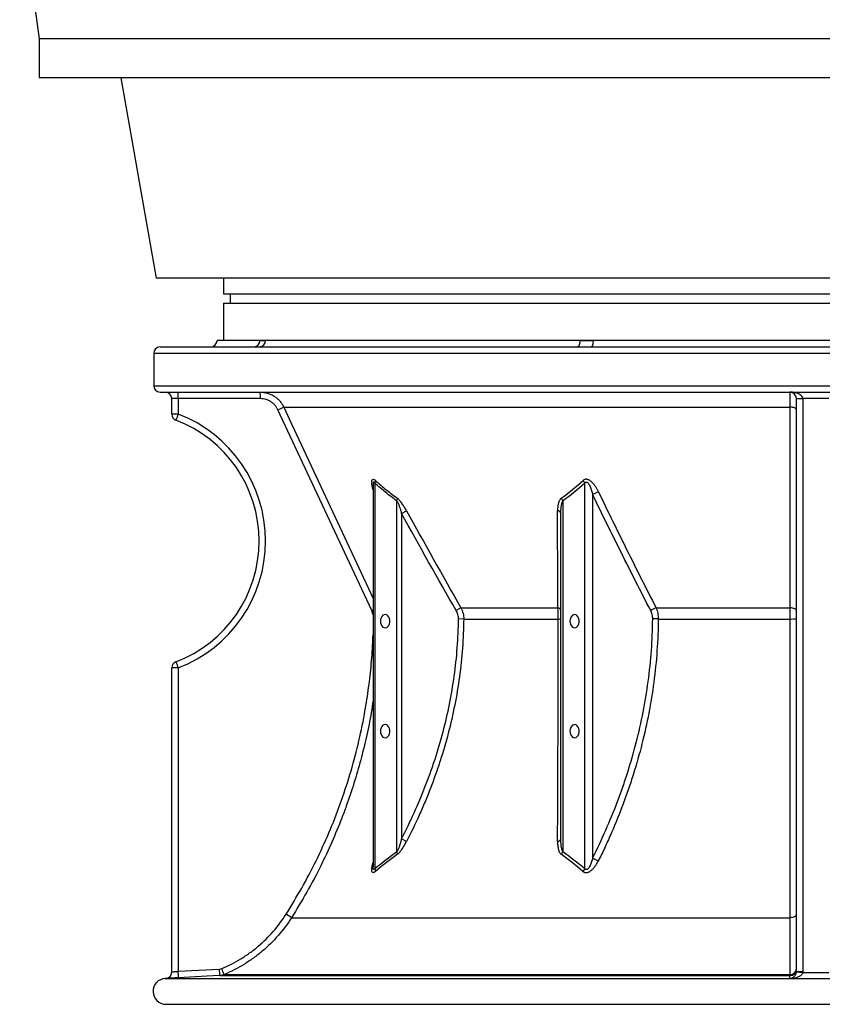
# Model space of a CAD drawing. Header units: millimetres. Extents: x 1228 to 2708, y 240 to 3424.
# Tile 1 of 7: x 1353 to 1973, y 240 to 1000. Entities that reach past the tile are written whole.
import ezdxf

# ---------------------------------------------------------------- set-up
doc = ezdxf.new("R2010")
doc.units = ezdxf.units.MM

msp = doc.modelspace()

# ---------------------------------------------------------------- linework, layer by layer
at = {"color": 7, "linetype": 'Continuous', "lineweight": 25}
for p, q in [((1353.12, 1095.41), (1368.12, 985.41)), ((1368.12, 985.41), (1368.12, 955.41)), ((2568.12, 985.41), (1368.12, 985.41)), ((2568.12, 955.41), (1368.12, 955.41)), ((1431.31, 955.41), (1458.62, 800.52)), ((2477.62, 800.52), (1458.62, 800.52)), ((1510.62, 800.52), (1510.62, 788.52)), ((1510.62, 788.52), (1968.12, 788.52)), ((1515.62, 788.52), (1515.62, 781.22)), ((1968.12, 788.52), (2425.62, 788.52)), ((1510.62, 781.22), (1510.62, 752.52)), ((1510.62, 781.22), (1968.12, 781.22)), ((1968.12, 781.22), (2425.62, 781.22)), ((1461.62, 747.52), (1968.12, 747.52)), ((1538.72, 752.52), (1505.62, 752.52)), ((1543, 752.52), (1538.72, 752.52)), ((1785.98, 752.52), (1543, 752.52)), ((1796.31, 752.52), (1785.98, 752.52)), ((2139.94, 752.52), (1796.31, 752.52)), ((1968.12, 747.52), (2474.62, 747.52)), ((1456.62, 742.52), (1456.62, 717.52)), ((1461.62, 712.52), (1968.12, 712.52)), ((1968.12, 712.52), (2474.62, 712.52)), ((1475.56, 707.52), (1470.62, 707.52)), ((1470.62, 695.59), (1470.62, 707.52)), ((1475.56, 707.52), (1475.56, 695.59)), ((1539.02, 707.52), (1475.56, 707.52)), ((1557.09, 700.97), (1948.34, 700.97)), ((1953.12, 707.52), (1958.12, 707.52)), ((1953.12, 264.89), (1953.12, 707.52)), ((1978.12, 707.52), (1958.12, 707.52)), ((1958.12, 707.52), (1958.12, 264.89)), ((1475.56, 695.59), (1470.62, 695.59)), ((1625.03, 543.76), (1552.63, 698.86)), ((1626.06, 640.7), (1626.06, 345.86)), ((1626.1, 640.61), (1626.1, 640.84)), ((1627.52, 642.12), (1627.52, 344.46)), ((1789.68, 344.46), (1789.68, 642.12)), ((1795.72, 633.4), (1795.72, 352.65)), ((1644.56, 357.55), (1644.56, 628.39)), ((1772.65, 628.39), (1772.65, 357.55)), ((1648.1, 618.81), (1651.93, 620.92)), ((1648.1, 618.81), (1648.1, 367.41)), ((1771.18, 367.41), (1771.18, 618.81)), ((1694.02, 545.88), (1690.35, 543.76)), ((1694.02, 545.88), (1768.85, 545.88)), ((1844.71, 545.88), (1948.39, 545.88)), ((1696.12, 537.24), (1692.09, 537.29)), ((1696.12, 537.24), (1769.14, 537.24)), ((1846.42, 537.24), (1948.42, 537.24)), ((1475.56, 499.44), (1470.62, 499.44)), ((1470.62, 264.51), (1470.62, 499.44)), ((1475.56, 499.44), (1475.56, 265.02)), ((1651.97, 365.4), (1648.1, 367.41)), ((1563.04, 306.4), (1948.33, 306.4)), ((1475.56, 265.02), (1507.51, 266.7)), ((1465.89, 259.52), (1465.6, 259.51)), ((1507.71, 261.7), (1948.14, 261.7)), ((1511.07, 262.48), (1948.21, 262.48)), ((1953.11, 264.54), (1958.1, 264.2)), ((1953.12, 264.89), (1958.12, 264.89)), ((1466.62, 239.52), (2469.62, 239.52))]:
    msp.add_line(p, q, dxfattribs=at)
at = {"color": 1, "linetype": 'Continuous', "lineweight": 25}
for p, q in [((1968.12, 742.52), (1456.62, 742.52)), ((2479.62, 742.52), (1968.12, 742.52)), ((1456.62, 717.52), (1968.12, 717.52)), ((1968.12, 717.52), (2479.62, 717.52)), ((1465.6, 259.51), (1948.14, 259.51)), ((1466.08, 239.52), (1968.12, 239.52)), ((1968.12, 239.52), (2470.17, 239.52))]:
    msp.add_line(p, q, dxfattribs=at)
at = {"color": 7, "linetype": 'Continuous', "lineweight": 25, "flags": 128}
for points in [[(1785.98, 752.52), (1785.95, 751.54), (1785.83, 750.6), (1785.65, 749.74), (1785.41, 748.98), (1785.11, 748.36), (1784.77, 747.9), (1784.4, 747.61), (1784.01, 747.52)], [(1794.45, 747.52), (1794.81, 747.61), (1795.16, 747.9), (1795.48, 748.36), (1795.77, 748.98), (1796, 749.74), (1796.17, 750.6), (1796.27, 751.54), (1796.31, 752.52)], [(1953.12, 698.86), (1953.03, 699.26), (1952.76, 699.65), (1952.33, 700), (1951.74, 700.32), (1951.02, 700.58), (1950.19, 700.78), (1949.29, 700.91), (1948.34, 700.97)], [(1948.39, 545.88), (1948.39, 554.94), (1948.37, 591.18), (1948.34, 700.97)], [(1631.81, 535.57), (1631.95, 534.19), (1632.34, 532.92), (1632.96, 531.84), (1633.76, 531.04), (1634.68, 530.57), (1635.66, 530.48), (1636.63, 530.76), (1637.5, 531.4), (1638.22, 532.35), (1638.73, 533.53), (1638.99, 534.87), (1638.99, 536.26), (1638.73, 537.6), (1638.22, 538.78), (1637.5, 539.73), (1636.63, 540.37), (1635.66, 540.65), (1634.68, 540.56), (1633.76, 540.09), (1632.96, 539.29), (1632.34, 538.22), (1631.95, 536.94), (1631.81, 535.57)], [(1778.18, 535.57), (1778.32, 534.19), (1778.71, 532.92), (1779.33, 531.84), (1780.13, 531.04), (1781.06, 530.57), (1782.04, 530.48), (1783, 530.76), (1783.87, 531.4), (1784.59, 532.35), (1785.1, 533.53), (1785.36, 534.87), (1785.36, 536.26), (1785.1, 537.6), (1784.59, 538.78), (1783.87, 539.73), (1783, 540.37), (1782.04, 540.65), (1781.06, 540.56), (1780.13, 540.09), (1779.33, 539.29), (1778.71, 538.22), (1778.32, 536.94), (1778.18, 535.57)], [(1953.12, 543.76), (1953.04, 544.16), (1952.77, 544.55), (1952.34, 544.9), (1951.75, 545.22), (1951.04, 545.48), (1950.22, 545.68), (1949.33, 545.82), (1948.39, 545.88)], [(1846.42, 537.24), (1845.89, 537.25), (1845.34, 537.25), (1844.79, 537.26), (1844.23, 537.26), (1843.68, 537.27), (1843.14, 537.27), (1842.61, 537.28), (1842.11, 537.29)], [(1631.81, 450.57), (1631.95, 449.19), (1632.34, 447.92), (1632.96, 446.84), (1633.76, 446.04), (1634.68, 445.57), (1635.66, 445.48), (1636.63, 445.76), (1637.5, 446.4), (1638.22, 447.35), (1638.73, 448.53), (1638.99, 449.87), (1638.99, 451.26), (1638.73, 452.6), (1638.22, 453.78), (1637.5, 454.73), (1636.63, 455.37), (1635.66, 455.65), (1634.68, 455.56), (1633.76, 455.09), (1632.96, 454.29), (1632.34, 453.22), (1631.95, 451.94), (1631.81, 450.57)], [(1778.18, 450.57), (1778.32, 449.19), (1778.71, 447.92), (1779.33, 446.84), (1780.13, 446.04), (1781.06, 445.57), (1782.04, 445.48), (1783, 445.76), (1783.87, 446.4), (1784.59, 447.35), (1785.1, 448.53), (1785.36, 449.87), (1785.36, 451.26), (1785.1, 452.6), (1784.59, 453.78), (1783.87, 454.73), (1783, 455.37), (1782.04, 455.65), (1781.06, 455.56), (1780.13, 455.09), (1779.33, 454.29), (1778.71, 453.22), (1778.32, 451.94), (1778.18, 450.57)], [(1953.12, 309.08), (1953.03, 308.57), (1952.76, 308.08), (1952.32, 307.62), (1951.73, 307.22), (1951.01, 306.89), (1950.18, 306.63), (1949.28, 306.47), (1948.33, 306.4)], [(1507.71, 261.7), (1497.72, 261.18), (1475.75, 260.03)], [(1948.14, 259.51), (1948.14, 259.89), (1948.14, 261.7)]]:
    msp.add_lwpolyline(points, dxfattribs=at)
at = {"color": 1, "linetype": 'Continuous', "lineweight": 25, "flags": 128}
for points in [[(1557.09, 700.97), (1561.32, 691.91), (1578.24, 655.66), (1626.06, 553.21)], [(1626.06, 544.25), (1625.88, 544.16), (1625.03, 543.76)]]:
    msp.add_lwpolyline(points, dxfattribs=at)
at = {"color": 7, "linetype": 'Continuous', "lineweight": 25}
for centre, radius, start, end in [((1461.62, 742.52), 5, 90, 180), ((1500.62, 752.52), 5, 270, 0), ((1533.9, 752.35), 4.83, 272.20417, 2.04636), ((1538.19, 752.32), 4.81, 272.51273, 2.30956), ((1461.62, 717.52), 5, 180, 270), ((1465.62, 707.52), 5, 0, 90), ((1385.98, 708.77), 89.59, 359.2007, 2.39914), ((1449.44, 708.77), 89.59, 359.2007, 2.39914), ((1948.12, 707.52), 5, 360, 90), ((1460.1, 899.9), 221.32, 294.7133, 295.99093), ((1475.62, 695.59), 5, 180, 249.07517), ((1564.09, 660.42), 95.26, 158.32967, 161.3225), ((1438.06, 597.52), 105, 290.92483, 69.07517), ((1438.12, 597.52), 100, 290.92483, 69.07517), ((1623.14, 644.21), 4.86, 334.57497, 0.32449), ((1782.54, 638.86), 7.85, 24.5256, 43.1725), ((1805.92, 617.53), 18.86, 107.58812, 122.73188), ((1639.62, 630.26), 5.28, 339.28826, 2.65362), ((1765.49, 625.78), 7.62, 20.05061, 38.31611), ((1768.38, 618.02), 2.91, 15.6687, 85.73239), ((1768.48, 543.12), 2.78, 13.35807, 82.36205), ((1850.85, 528.67), 18.27, 109.6585, 124.30635), ((1769.46, 568.63), 31.39, 269.40188, 273.14133), ((1949.55, 663.8), 126.56, 269.48756, 271.61893), ((1475.62, 499.44), 5, 110.92483, 180), ((1564.09, 534.62), 95.26, 198.6775, 201.67033), ((1768.46, 368.25), 2.85, 273.3263, 342.95089), ((1639.61, 355.69), 5.28, 357.19494, 20.63356), ((1765.48, 360.16), 7.62, 321.70268, 340.03206), ((1805.89, 367.89), 18.32, 236.28362, 251.92407), ((1623.03, 342.5), 4.9, 356.41808, 23.64), ((1782.49, 347.46), 7.79, 317.42682, 337.35785), ((1466.45, 161.45), 174.19, 56.32107, 57.94593), ((1417.81, 260.75), 89.9, 0.60712, 3.79217), ((1418.69, 227.62), 98.73, 20.67503, 23.56122), ((1948.13, 266.7), 5, 270.09083, 359.96088), ((1948.32, 267.28), 4.81, 268.67342, 357.61805), ((1466.12, 249.52), 10, 93, 269.75722), ((1465.62, 264.51), 5, 272.9864, 360), ((1465.62, 264.51), 5, 295.37631, 0), ((1385.88, 259.08), 89.87, 0.6068, 3.79285), ((1948.12, 264.51), 5.01, 270.11905, 279.36359), ((1949.01, 258.11), 1.47, 61.34509, 92.83314), ((1466.62, 367.52), 128, 269.75722, 270)]:
    msp.add_arc(centre, radius, start, end, dxfattribs=at)
at = {"color": 1, "linetype": 'Continuous', "lineweight": 25}
msp.add_arc((1465.62, 264.51), 5, 272.99999, 295.37631, dxfattribs=at)
at = {"color": 7, "linetype": 'Continuous', "lineweight": 25}
msp.add_ellipse((1948.12, 707.52), major_axis=(10, 0), ratio=0.5, start_param=0, end_param=1.570796, dxfattribs=at)
for points, knots in [([(1538.72, 752.52), (1539.07, 752.52), (1539.42, 752.49), (1540.12, 752.44), (1540.47, 752.42), (1541.19, 752.42), (1541.55, 752.44), (1542.27, 752.49), (1542.63, 752.52), (1543, 752.52)], [0, 0, 0, 0, 0.25, 0.25, 0.5, 0.5, 0.75, 0.75, 1, 1, 1, 1]), ([(1785.98, 752.52), (1786.84, 752.52), (1787.7, 752.49), (1789.41, 752.44), (1790.27, 752.42), (1791.99, 752.42), (1792.86, 752.44), (1794.58, 752.49), (1795.44, 752.52), (1796.31, 752.52)], [0, 0, 0, 0, 0.25, 0.25, 0.5, 0.5, 0.75, 0.75, 1, 1, 1, 1]), ([(1538.95, 712.52), (1539.91, 712.52), (1540.85, 712.45), (1542.71, 712.18), (1543.63, 711.99), (1545, 711.59), (1545.45, 711.44), (1546.34, 711.11), (1546.78, 710.93), (1548.07, 710.35), (1548.9, 709.9), (1550.09, 709.14), (1550.48, 708.87), (1551.24, 708.31), (1551.62, 708.01), (1552.7, 707.09), (1553.37, 706.42), (1554.61, 705.01), (1555.18, 704.26), (1555.96, 703.07), (1556.21, 702.66), (1556.67, 701.83), (1556.89, 701.4), (1557.09, 700.97)], [0, 0, 0, 0, 0.125, 0.125, 0.25, 0.25, 0.3125, 0.3125, 0.375, 0.375, 0.5, 0.5, 0.5625, 0.5625, 0.625, 0.625, 0.75, 0.75, 0.875, 0.875, 0.9375, 0.9375, 1, 1, 1, 1]), ([(1948.34, 700.97), (1948.34, 701.83), (1948.33, 702.66), (1948.32, 704.24), (1948.31, 704.99), (1948.3, 706.05), (1948.3, 706.4), (1948.29, 707.07), (1948.28, 707.39), (1948.27, 708.31), (1948.26, 708.87), (1948.25, 709.63), (1948.24, 709.87), (1948.23, 710.32), (1948.23, 710.54), (1948.21, 711.12), (1948.2, 711.45), (1948.18, 711.98), (1948.17, 712.18), (1948.15, 712.38), (1948.15, 712.43), (1948.14, 712.5), (1948.13, 712.52), (1948.12, 712.52)], [0, 0, 0, 0, 0.125, 0.125, 0.25, 0.25, 0.3125, 0.3125, 0.375, 0.375, 0.5, 0.5, 0.5625, 0.5625, 0.625, 0.625, 0.75, 0.75, 0.875, 0.875, 0.9375, 0.9375, 1, 1, 1, 1]), ([(1552.63, 698.86), (1552.33, 699.51), (1551.98, 700.13), (1551.2, 701.33), (1550.77, 701.89), (1549.84, 702.95), (1549.33, 703.44), (1548.52, 704.14), (1548.24, 704.36), (1547.67, 704.79), (1547.38, 704.99), (1546.48, 705.55), (1545.86, 705.89), (1544.89, 706.33), (1544.57, 706.46), (1543.9, 706.71), (1543.56, 706.82), (1541.85, 707.32), (1540.46, 707.52), (1539.02, 707.52)], [0, 0, 0, 0, 0.125, 0.125, 0.25, 0.25, 0.375, 0.375, 0.4375, 0.4375, 0.5, 0.5, 0.625, 0.625, 0.6875, 0.6875, 0.75, 0.75, 1, 1, 1, 1]), ([(1644.56, 628.39), (1641.64, 630.48), (1638.77, 632.68), (1633.09, 637.26), (1630.29, 639.65), (1627.52, 642.12)], [0, 0, 0, 0, 0.5, 0.5, 1, 1, 1, 1]), ([(1628, 644.23), (1630.74, 641.77), (1633.52, 639.38), (1639.15, 634.79), (1642, 632.6), (1644.9, 630.5)], [0, 0, 0, 0, 0.5, 0.5, 1, 1, 1, 1]), ([(1800.22, 635.51), (1799.91, 636.15), (1799.58, 636.79), (1798.88, 638.04), (1798.52, 638.66), (1797.73, 639.87), (1797.32, 640.47), (1796.42, 641.62), (1795.93, 642.18), (1795.16, 642.96), (1794.89, 643.21), (1794.33, 643.69), (1794.03, 643.92), (1793.42, 644.33), (1793.11, 644.52), (1792.47, 644.83), (1792.13, 644.97), (1791.63, 645.1), (1791.46, 645.14), (1791.12, 645.19), (1790.95, 645.21), (1790.45, 645.22), (1790.14, 645.18), (1789.54, 645.03), (1789.25, 644.91), (1788.73, 644.61), (1788.49, 644.43), (1788.27, 644.23)], [0, 0, 0, 0, 0.125, 0.125, 0.25, 0.25, 0.375, 0.375, 0.5, 0.5, 0.5625, 0.5625, 0.625, 0.625, 0.6875, 0.6875, 0.75, 0.75, 0.78125, 0.78125, 0.8125, 0.8125, 0.875, 0.875, 0.9375, 0.9375, 1, 1, 1, 1]), ([(1789.68, 642.12), (1789.8, 642.34), (1789.94, 642.54), (1790.19, 642.8), (1790.29, 642.88), (1790.49, 643), (1790.6, 643.05), (1790.84, 643.1), (1790.96, 643.1), (1791.21, 643.06), (1791.33, 643.01), (1791.57, 642.89), (1791.68, 642.82), (1791.89, 642.64), (1791.99, 642.55), (1792.26, 642.26), (1792.43, 642.04), (1792.74, 641.59), (1792.89, 641.35), (1793.29, 640.64), (1793.52, 640.14), (1793.96, 639.13), (1794.15, 638.62), (1794.52, 637.59), (1794.69, 637.07), (1795.18, 635.51), (1795.46, 634.45), (1795.72, 633.4)], [0, 0, 0, 0, 0.0625, 0.0625, 0.09375, 0.09375, 0.125, 0.125, 0.15625, 0.15625, 0.1875, 0.1875, 0.21875, 0.21875, 0.25, 0.25, 0.3125, 0.3125, 0.375, 0.375, 0.5, 0.5, 0.625, 0.625, 0.75, 0.75, 1, 1, 1, 1]), ([(1840.56, 543.76), (1832.9, 558.58), (1825.35, 573.46), (1810.41, 603.35), (1803.03, 618.35), (1795.72, 633.4)], [0, 0, 0, 0, 0.5, 0.5, 1, 1, 1, 1]), ([(1800.22, 635.51), (1807.48, 620.47), (1814.81, 605.47), (1829.62, 575.58), (1837.11, 560.69), (1844.71, 545.88)], [0, 0, 0, 0, 0.5, 0.5, 1, 1, 1, 1]), ([(1644.56, 628.39), (1644.67, 628.23), (1644.77, 628.06), (1644.97, 627.71), (1645.07, 627.53), (1645.34, 626.97), (1645.51, 626.59), (1645.84, 625.81), (1645.99, 625.41), (1646.29, 624.6), (1646.44, 624.19), (1646.86, 622.97), (1647.12, 622.14), (1647.62, 620.48), (1647.87, 619.65), (1648.1, 618.81)], [0, 0, 0, 0, 0.0625, 0.0625, 0.125, 0.125, 0.25, 0.25, 0.375, 0.375, 0.5, 0.5, 0.75, 0.75, 1, 1, 1, 1]), ([(1651.93, 620.92), (1651.43, 621.84), (1650.91, 622.74), (1649.83, 624.51), (1649.27, 625.38), (1648.39, 626.64), (1648.09, 627.05), (1647.48, 627.85), (1647.17, 628.24), (1646.54, 628.98), (1646.22, 629.33), (1645.73, 629.81), (1645.56, 629.96), (1645.23, 630.25), (1645.06, 630.38), (1644.9, 630.5)], [0, 0, 0, 0, 0.25, 0.25, 0.5, 0.5, 0.625, 0.625, 0.75, 0.75, 0.875, 0.875, 0.9375, 0.9375, 1, 1, 1, 1]), ([(1771.47, 630.5), (1771.14, 630.26), (1770.86, 629.97), (1770.36, 629.33), (1770.15, 628.98), (1769.77, 628.24), (1769.61, 627.85), (1769.34, 627.05), (1769.22, 626.63), (1768.93, 625.37), (1768.8, 624.5), (1768.63, 622.74), (1768.6, 621.84), (1768.6, 620.92)], [0, 0, 0, 0, 0.125, 0.125, 0.25, 0.25, 0.375, 0.375, 0.5, 0.5, 0.75, 0.75, 1, 1, 1, 1]), ([(1771.18, 618.81), (1771.18, 619.65), (1771.2, 620.48), (1771.27, 622.14), (1771.33, 622.97), (1771.51, 624.6), (1771.63, 625.41), (1771.9, 626.59), (1772.01, 626.98), (1772.21, 627.54), (1772.28, 627.72), (1772.45, 628.06), (1772.54, 628.23), (1772.65, 628.39)], [0, 0, 0, 0, 0.25, 0.25, 0.5, 0.5, 0.75, 0.75, 0.875, 0.875, 0.9375, 0.9375, 1, 1, 1, 1]), ([(1692.09, 537.29), (1692.1, 538.43), (1691.96, 539.54), (1691.51, 541.17), (1691.33, 541.71), (1690.89, 542.76), (1690.64, 543.27), (1690.35, 543.76)], [0, 0, 0, 0, 0.5, 0.5, 0.75, 0.75, 1, 1, 1, 1]), ([(1694.02, 545.88), (1694.37, 545.21), (1694.67, 544.53), (1695.21, 543.12), (1695.43, 542.4), (1695.97, 540.23), (1696.14, 538.75), (1696.12, 537.24)], [0, 0, 0, 0, 0.25, 0.25, 0.5, 0.5, 1, 1, 1, 1]), ([(1769.14, 537.24), (1769.14, 538), (1769.13, 538.74), (1769.11, 540.24), (1769.09, 540.98), (1769.01, 543.16), (1768.94, 544.54), (1768.85, 545.88)], [0, 0, 0, 0, 0.25, 0.25, 0.5, 0.5, 1, 1, 1, 1]), ([(1842.11, 537.29), (1842.13, 538.43), (1841.99, 539.55), (1841.6, 541.18), (1841.43, 541.72), (1841.03, 542.77), (1840.81, 543.27), (1840.56, 543.76)], [0, 0, 0, 0, 0.5, 0.5, 0.75, 0.75, 1, 1, 1, 1]), ([(1844.71, 545.88), (1844.99, 545.21), (1845.24, 544.53), (1845.67, 543.13), (1845.86, 542.41), (1846.29, 540.23), (1846.43, 538.75), (1846.42, 537.24)], [0, 0, 0, 0, 0.25, 0.25, 0.5, 0.5, 1, 1, 1, 1]), ([(1948.42, 537.24), (1948.42, 538.74), (1948.42, 540.21), (1948.41, 542.37), (1948.41, 543.09), (1948.4, 544.5), (1948.39, 545.2), (1948.39, 545.88)], [0, 0, 0, 0, 0.5, 0.5, 0.75, 0.75, 1, 1, 1, 1]), ([(1648.1, 367.41), (1654.93, 380.61), (1661.07, 394.12), (1667.81, 411.42), (1669.11, 414.9), (1671.6, 421.88), (1672.8, 425.38), (1676.23, 435.91), (1678.31, 442.97), (1683.91, 464.27), (1686.8, 478.64), (1690.81, 507.7), (1691.92, 522.4), (1692.09, 537.29)], [0, 0, 0, 0, 0.25, 0.25, 0.3125, 0.3125, 0.375, 0.375, 0.5, 0.5, 0.75, 0.75, 1, 1, 1, 1]), ([(1696.12, 537.24), (1695.96, 522.2), (1694.84, 507.34), (1690.83, 477.95), (1687.93, 463.43), (1682.32, 441.88), (1680.23, 434.74), (1676.79, 424.09), (1675.59, 420.55), (1673.09, 413.49), (1671.78, 409.97), (1669.08, 402.96), (1667.68, 399.47), (1664.78, 392.55), (1663.29, 389.11), (1658.67, 378.84), (1655.41, 372.08), (1651.97, 365.4)], [0, 0, 0, 0, 0.25, 0.25, 0.5, 0.5, 0.625, 0.625, 0.6875, 0.6875, 0.75, 0.75, 0.8125, 0.8125, 0.875, 0.875, 1, 1, 1, 1]), ([(1768.63, 365.4), (1768.7, 378.72), (1768.77, 392.35), (1768.84, 409.8), (1768.86, 413.31), (1768.89, 420.36), (1768.9, 423.9), (1768.93, 431.02), (1768.94, 434.6), (1768.97, 441.79), (1768.98, 445.39), (1769.03, 463.44), (1769.07, 478.01), (1769.12, 507.42), (1769.13, 522.26), (1769.14, 537.24)], [0, 0, 0, 0, 0.25, 0.25, 0.3125, 0.3125, 0.375, 0.375, 0.4375, 0.4375, 0.5, 0.5, 0.75, 0.75, 1, 1, 1, 1]), ([(1795.72, 352.65), (1802.83, 366.74), (1809.24, 381.23), (1816.3, 399.85), (1817.67, 403.6), (1819.65, 409.27), (1820.29, 411.16), (1821.56, 414.97), (1822.18, 416.88), (1825.22, 426.43), (1827.43, 434.12), (1833.4, 457.35), (1836.49, 473.04), (1840.76, 504.84), (1841.95, 520.95), (1842.11, 537.29)], [0, 0, 0, 0, 0.25, 0.25, 0.3125, 0.3125, 0.34375, 0.34375, 0.375, 0.375, 0.5, 0.5, 0.75, 0.75, 1, 1, 1, 1]), ([(1846.42, 537.24), (1846.26, 520.74), (1845.08, 504.46), (1840.84, 472.33), (1837.78, 456.48), (1831.85, 433), (1829.65, 425.22), (1826.03, 413.63), (1824.76, 409.77), (1822.14, 402.12), (1820.77, 398.32), (1816.54, 387), (1813.53, 379.55), (1808.73, 368.52), (1807.09, 364.87), (1803.71, 357.63), (1801.98, 354.04), (1800.2, 350.47)], [0, 0, 0, 0, 0.25, 0.25, 0.5, 0.5, 0.625, 0.625, 0.6875, 0.6875, 0.75, 0.75, 0.875, 0.875, 0.9375, 0.9375, 1, 1, 1, 1]), ([(1948.33, 306.4), (1948.34, 315.02), (1948.34, 323.78), (1948.35, 341.59), (1948.36, 350.63), (1948.37, 368.99), (1948.37, 378.31), (1948.38, 397.23), (1948.39, 406.83), (1948.39, 421.44), (1948.4, 426.35), (1948.4, 436.24), (1948.4, 441.2), (1948.41, 456.15), (1948.41, 466.18), (1948.41, 481.32), (1948.41, 486.38), (1948.41, 496.52), (1948.41, 501.6), (1948.42, 516.84), (1948.42, 527.03), (1948.42, 537.24)], [0, 0, 0, 0, 0.125, 0.125, 0.25, 0.25, 0.375, 0.375, 0.5, 0.5, 0.5625, 0.5625, 0.625, 0.625, 0.75, 0.75, 0.8125, 0.8125, 0.875, 0.875, 1, 1, 1, 1]), ([(1648.1, 367.41), (1647.87, 366.55), (1647.64, 365.69), (1647.14, 363.98), (1646.88, 363.13), (1646.33, 361.45), (1646.03, 360.61), (1645.53, 359.4), (1645.35, 359), (1645.08, 358.43), (1644.98, 358.24), (1644.78, 357.89), (1644.67, 357.72), (1644.56, 357.55)], [0, 0, 0, 0, 0.25, 0.25, 0.5, 0.5, 0.75, 0.75, 0.875, 0.875, 0.9375, 0.9375, 1, 1, 1, 1]), ([(1644.89, 355.43), (1645.24, 355.68), (1645.57, 355.98), (1646.24, 356.64), (1646.58, 357.01), (1647.23, 357.78), (1647.54, 358.19), (1648.16, 359.02), (1648.46, 359.46), (1649.35, 360.77), (1649.9, 361.67), (1650.97, 363.51), (1651.48, 364.45), (1651.97, 365.4)], [0, 0, 0, 0, 0.125, 0.125, 0.25, 0.25, 0.375, 0.375, 0.5, 0.5, 0.75, 0.75, 1, 1, 1, 1]), ([(1768.63, 365.4), (1768.62, 364.45), (1768.65, 363.51), (1768.8, 361.66), (1768.93, 360.76), (1769.21, 359.45), (1769.33, 359.02), (1769.6, 358.19), (1769.75, 357.78), (1770.12, 357.02), (1770.34, 356.65), (1770.84, 355.98), (1771.13, 355.68), (1771.47, 355.43)], [0, 0, 0, 0, 0.25, 0.25, 0.5, 0.5, 0.625, 0.625, 0.75, 0.75, 0.875, 0.875, 1, 1, 1, 1]), ([(1772.65, 357.55), (1772.54, 357.71), (1772.44, 357.89), (1772.27, 358.25), (1772.2, 358.43), (1771.99, 359.01), (1771.89, 359.4), (1771.71, 360.21), (1771.63, 360.62), (1771.51, 361.45), (1771.45, 361.87), (1771.32, 363.13), (1771.27, 363.98), (1771.2, 365.69), (1771.18, 366.55), (1771.18, 367.41)], [0, 0, 0, 0, 0.0625, 0.0625, 0.125, 0.125, 0.25, 0.25, 0.375, 0.375, 0.5, 0.5, 0.75, 0.75, 1, 1, 1, 1]), ([(1788.23, 342.19), (1788.45, 342), (1788.69, 341.84), (1789.08, 341.64), (1789.21, 341.58), (1789.49, 341.47), (1789.64, 341.43), (1790.08, 341.32), (1790.39, 341.29), (1790.88, 341.29), (1791.04, 341.3), (1791.37, 341.35), (1791.54, 341.38), (1792.03, 341.5), (1792.36, 341.61), (1793.01, 341.9), (1793.32, 342.06), (1793.93, 342.44), (1794.22, 342.64), (1794.79, 343.08), (1795.07, 343.32), (1795.86, 344.05), (1796.35, 344.58), (1797.27, 345.69), (1797.7, 346.26), (1798.89, 348.01), (1799.58, 349.22), (1800.2, 350.47)], [0, 0, 0, 0, 0.0625, 0.0625, 0.09375, 0.09375, 0.125, 0.125, 0.1875, 0.1875, 0.21875, 0.21875, 0.25, 0.25, 0.3125, 0.3125, 0.375, 0.375, 0.4375, 0.4375, 0.5, 0.5, 0.625, 0.625, 0.75, 0.75, 1, 1, 1, 1]), ([(1795.72, 352.65), (1795.46, 351.64), (1795.18, 350.64), (1794.7, 349.16), (1794.53, 348.67), (1794.16, 347.7), (1793.95, 347.21), (1793.51, 346.26), (1793.27, 345.79), (1792.86, 345.12), (1792.71, 344.9), (1792.4, 344.49), (1792.23, 344.3), (1791.85, 343.94), (1791.64, 343.78), (1791.29, 343.63), (1791.17, 343.6), (1790.93, 343.57), (1790.82, 343.57), (1790.59, 343.62), (1790.48, 343.66), (1790.28, 343.78), (1790.19, 343.84), (1789.95, 344.07), (1789.81, 344.26), (1789.68, 344.46)], [0, 0, 0, 0, 0.25, 0.25, 0.375, 0.375, 0.5, 0.5, 0.625, 0.625, 0.6875, 0.6875, 0.75, 0.75, 0.8125, 0.8125, 0.84375, 0.84375, 0.875, 0.875, 0.90625, 0.90625, 0.9375, 0.9375, 1, 1, 1, 1]), ([(1509.2, 267.08), (1514.31, 269.24), (1519.21, 271.76), (1526.24, 276.08), (1528.53, 277.6), (1531.89, 280.03), (1532.99, 280.86), (1535.18, 282.57), (1536.25, 283.45), (1541.52, 287.91), (1545.42, 291.75), (1552.62, 300), (1555.91, 304.4), (1558.89, 309.08)], [0, 0, 0, 0, 0.25, 0.25, 0.375, 0.375, 0.4375, 0.4375, 0.5, 0.5, 0.75, 0.75, 1, 1, 1, 1]), ([(1563.04, 306.4), (1559.93, 301.51), (1556.49, 296.92), (1548.98, 288.31), (1544.91, 284.29), (1538.31, 278.7), (1536.03, 276.91), (1532.51, 274.36), (1531.33, 273.54), (1528.92, 271.93), (1527.7, 271.15), (1521.54, 267.37), (1516.41, 264.73), (1511.07, 262.48)], [0, 0, 0, 0, 0.25, 0.25, 0.5, 0.5, 0.625, 0.625, 0.6875, 0.6875, 0.75, 0.75, 1, 1, 1, 1]), ([(1948.21, 262.48), (1948.22, 264.73), (1948.23, 267.35), (1948.25, 273.32), (1948.26, 276.67), (1948.28, 282.24), (1948.28, 284.19), (1948.29, 287.23), (1948.29, 288.27), (1948.3, 290.37), (1948.3, 291.45), (1948.31, 296.89), (1948.32, 301.51), (1948.33, 306.4)], [0, 0, 0, 0, 0.25, 0.25, 0.5, 0.5, 0.625, 0.625, 0.6875, 0.6875, 0.75, 0.75, 1, 1, 1, 1]), ([(1475.75, 260.03), (1475.09, 260), (1474.45, 259.96), (1473.17, 259.9), (1472.55, 259.86), (1471.66, 259.82), (1471.37, 259.8), (1470.8, 259.77), (1470.52, 259.76), (1469.72, 259.72), (1469.22, 259.69), (1468.31, 259.64), (1467.9, 259.62), (1467.18, 259.59), (1466.88, 259.57), (1466.51, 259.55), (1466.4, 259.55), (1466.22, 259.54), (1466.14, 259.53), (1465.95, 259.52), (1465.89, 259.52), (1465.89, 259.52)], [0, 0, 0, 0, 0.125, 0.125, 0.25, 0.25, 0.3125, 0.3125, 0.375, 0.375, 0.5, 0.5, 0.625, 0.625, 0.75, 0.75, 0.8125, 0.8125, 0.875, 0.875, 1, 1, 1, 1]), ([(1470.62, 264.51), (1470.62, 264.51), (1470.66, 264.52), (1470.75, 264.53), (1470.79, 264.53), (1470.88, 264.54), (1470.94, 264.55), (1471.12, 264.56), (1471.28, 264.58), (1471.63, 264.62), (1471.84, 264.64), (1472.3, 264.68), (1472.54, 264.71), (1473.08, 264.77), (1473.37, 264.8), (1473.96, 264.86), (1474.27, 264.89), (1474.91, 264.96), (1475.23, 264.99), (1475.56, 265.02)], [0, 0, 0, 0, 0.125, 0.125, 0.1875, 0.1875, 0.25, 0.25, 0.375, 0.375, 0.5, 0.5, 0.625, 0.625, 0.75, 0.75, 0.875, 0.875, 1, 1, 1, 1]), ([(1949.71, 259.39), (1949.46, 259.37), (1949.21, 259.34), (1948.95, 259.32), (1948.7, 259.3), (1948.44, 259.28), (1948.19, 259.26), (1948.18, 259.26), (1948.18, 259.26), (1948.17, 259.26)], [0, 0, 0, 0, 0.000795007, 0.000795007, 0.000795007, 0.001590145, 0.001590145, 0.001590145, 0.001610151, 0.001610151, 0.001610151, 0.001610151]), ([(1988.08, 259.26), (1981.43, 259.3), (1974.78, 259.32), (1961.47, 259.32), (1954.82, 259.3), (1948.17, 259.26)], [0, 0, 0, 0, 0.5, 0.5, 1, 1, 1, 1]), ([(1948.94, 259.57), (1949.08, 259.6), (1949.2, 259.64), (1949.44, 259.72), (1949.56, 259.76), (1949.89, 259.89), (1950.09, 259.99), (1950.7, 260.34), (1951.09, 260.63), (1951.64, 261.18), (1951.82, 261.38), (1952.16, 261.83), (1952.33, 262.08), (1952.56, 262.51), (1952.63, 262.66), (1952.76, 262.98), (1952.83, 263.15), (1952.94, 263.52), (1952.99, 263.71), (1953.07, 264.11), (1953.1, 264.32), (1953.11, 264.54)], [0, 0, 0, 0, 0.0625, 0.0625, 0.125, 0.125, 0.25, 0.25, 0.5, 0.5, 0.625, 0.625, 0.75, 0.75, 0.8125, 0.8125, 0.875, 0.875, 0.9375, 0.9375, 1, 1, 1, 1]), ([(1958.1, 264.2), (1958.07, 263.97), (1958.01, 263.75), (1957.84, 263.33), (1957.73, 263.13), (1957.48, 262.76), (1957.34, 262.59), (1957.05, 262.26), (1956.9, 262.11), (1956.41, 261.69), (1956.06, 261.44), (1955.34, 261), (1954.96, 260.81), (1953.82, 260.3), (1953.02, 260.03), (1951.81, 259.73), (1951.4, 259.64), (1950.57, 259.5), (1950.15, 259.44), (1949.71, 259.39)], [0, 0, 0, 0, 0.0625, 0.0625, 0.125, 0.125, 0.1875, 0.1875, 0.25, 0.25, 0.375, 0.375, 0.5, 0.5, 0.75, 0.75, 0.875, 0.875, 1, 1, 1, 1])]:
    msp.add_open_spline(points, degree=3, knots=knots, dxfattribs=at)
at = {"color": 1, "linetype": 'Continuous', "lineweight": 25}
for points, knots in [([(1626.06, 637.1), (1625.95, 637.53), (1625.58, 638.93), (1625.21, 641), (1625.04, 643.2), (1625.26, 644.64), (1625.87, 645.25), (1626.6, 645.21), (1627.35, 644.78), (1627.82, 644.39), (1628, 644.23)], [0, 0, 0, 0, 0.095038, 0.306791, 0.480046, 0.654326, 0.753037, 0.852125, 0.943998, 1, 1, 1, 1]), ([(1627.52, 642.12), (1627.44, 642.27), (1627.29, 642.52), (1627.06, 642.83), (1626.85, 643.03), (1626.64, 643.12), (1626.47, 643.07), (1626.33, 642.89), (1626.11, 642.31), (1626.04, 641.55), (1626.07, 640.9), (1626.07, 640.84)], [0, 0, 0, 0, 0.110626, 0.187718, 0.270119, 0.345218, 0.422874, 0.493183, 0.591431, 0.960479, 1, 1, 1, 1]), ([(1626.06, 540.53), (1626.02, 540.81), (1625.83, 541.93), (1625.37, 542.98), (1625.03, 543.76)], [0, 0, 0, 0, 0.247248, 1, 1, 1, 1]), ([(1558.89, 309.08), (1563.01, 315.8), (1571.26, 329.23), (1582.26, 350.29), (1592.2, 371.96), (1600.95, 394.26), (1608.46, 417.03), (1614.71, 440.18), (1619.28, 461.87), (1622.51, 481.94), (1624.61, 500.33), (1625.79, 514.73), (1626.01, 523), (1626.06, 525.1)], [0, 0, 0, 0, 0.103294, 0.206588, 0.31114, 0.415692, 0.520401, 0.625191, 0.7299, 0.810703, 0.89158, 0.972457, 1, 1, 1, 1]), ([(1626.06, 474.27), (1625.62, 471.13), (1624.3, 461.82), (1621.1, 446.5), (1616.7, 428.31), (1611.47, 410.32), (1606.42, 395.33), (1600.74, 380.13), (1594.36, 364.7), (1585.42, 345.65), (1575.14, 326.09), (1567.08, 312.97), (1563.04, 306.4)], [0, 0, 0, 0, 0.052562, 0.156147, 0.259827, 0.363507, 0.467092, 0.522462, 0.633223, 0.744216, 0.87193, 1, 1, 1, 1]), ([(1627.93, 342.19), (1627.56, 341.92), (1626.84, 341.38), (1625.94, 341.21), (1625.31, 341.64), (1625.04, 342.6), (1625.03, 343.87), (1625.22, 345.54), (1625.56, 347.28), (1625.94, 348.63), (1626.06, 349.07)], [0, 0, 0, 0, 0.113813, 0.227971, 0.329826, 0.469347, 0.583609, 0.698153, 0.901626, 1, 1, 1, 1]), ([(1627.52, 344.46), (1627.35, 344.2), (1627.1, 343.82), (1626.75, 343.57), (1626.53, 343.56), (1626.37, 343.7), (1626.17, 344.11), (1626.06, 344.82), (1626.09, 345.53), (1626.1, 345.8)], [0, 0, 0, 0, 0.20702, 0.297909, 0.384749, 0.472125, 0.550479, 0.823578, 1, 1, 1, 1])]:
    msp.add_open_spline(points, degree=3, knots=knots, dxfattribs=at)
at = {"color": 7, "linetype": 'Continuous', "lineweight": 25}
for points in [[(1771.47, 630.5), (1777.22, 634.69), (1782.82, 639.3), (1788.27, 644.23)], [(1789.68, 642.12), (1784.15, 637.18), (1778.48, 632.57), (1772.65, 628.39)], [(1690.35, 543.76), (1676.01, 568.63), (1661.96, 593.67), (1648.1, 618.81)], [(1651.93, 620.92), (1665.74, 595.78), (1679.74, 570.75), (1694.02, 545.88)], [(1768.85, 545.88), (1768.76, 570.75), (1768.68, 595.78), (1768.6, 620.92)], [(1627.52, 344.46), (1633.12, 349.03), (1638.79, 353.43), (1644.56, 357.55)], [(1644.89, 355.43), (1639.15, 351.26), (1633.5, 346.81), (1627.93, 342.19)], [(1788.23, 342.19), (1782.73, 346.81), (1777.15, 351.26), (1771.47, 355.43)], [(1772.65, 357.55), (1778.42, 353.43), (1784.09, 349.03), (1789.68, 344.46)], [(1507.51, 266.7), (1508.1, 266.73), (1508.66, 266.86), (1509.2, 267.08)], [(1511.07, 262.48), (1510.53, 262.25), (1509.43, 261.9), (1508.29, 261.73), (1507.71, 261.7)], [(1948.14, 261.7), (1948.15, 261.73), (1948.17, 261.9), (1948.2, 262.25), (1948.21, 262.48)], [(1948.17, 259.26), (1948.16, 259.39), (1948.15, 259.47), (1948.14, 259.51)], [(1948.94, 259.57), (1948.68, 259.5), (1948.42, 259.39), (1948.17, 259.26)], [(1953.11, 264.54), (1953.12, 264.65), (1953.12, 264.77), (1953.12, 264.89)], [(1958.12, 264.89), (1958.12, 264.65), (1958.12, 264.42), (1958.1, 264.2)], [(1958.1, 264.2), (1964.78, 264.22), (1971.47, 264.22), (1978.15, 264.2)]]:
    msp.add_open_spline(points, degree=3, dxfattribs=at)

doc.saveas('drawing.dxf')
